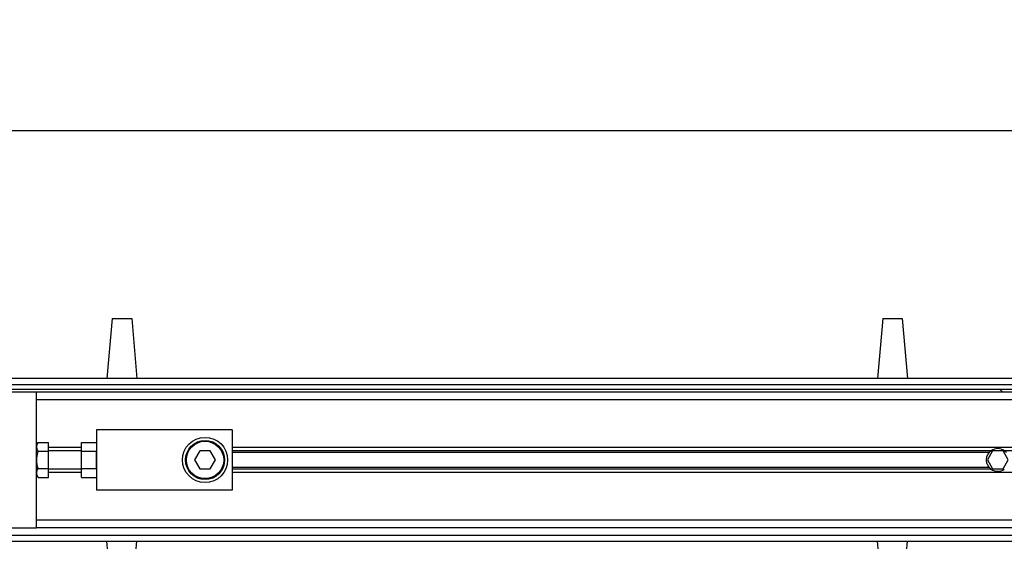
# Model space of a CAD drawing. Header units: millimetres. Extents: x 0 to 420, y 0 to 297.
# Tile 13 of 17: x 80 to 115, y 224 to 242. Entities that reach past the tile are written whole.
import ezdxf

# ---------------------------------------------------------------- set-up
doc = ezdxf.new("R2010")
doc.units = ezdxf.units.MM
doc.layers.add('QUOTE', color=174, linetype='Continuous')
doc.styles.add('SLDTEXTSTYLE3', font='TXT', dxfattribs={"width": 0.75})
doc.dimstyles.new('SLDDIMSTYLE0', dxfattribs={"dimtxt": 3, "dimasz": 3, "dimexe": 0, "dimexo": 0.0625, "dimgap": 0.75, "dimtad": 1, "dimlfac": 9.405365, "dimrnd": 1e-09, "dimzin": 12, "dimdsep": 46, "dimtxsty": 'SLDTEXTSTYLE3', "dimsah": 1, "dimcen": 0.09, "dimadec": 0, "dimazin": 3, "dimtfac": 1, "dimtdec": 3, "dimtofl": 0, "dimtmove": 0, "dimatfit": 3, "dimfxl": 0, "dimfrac": 2, "dimtolj": 1, "dimtzin": 12, "dimarcsym": 0})

# ---------------------------------------------------------------- blocks, each defined once
blk = doc.blocks.new('_D')
at = {"layer": 'QUOTE'}
for p, q in [((60.896, 228.569), (60.896, 240.186)), ((215.064, 228.569), (215.064, 240.186)), ((215.064, 238.186), (60.896, 238.186))]:
    blk.add_line(p, q, dxfattribs=at)
for points in [[(60.896, 238.186), (63.896, 237.686), (63.896, 238.686)], [(215.064, 238.186), (212.064, 238.686), (212.064, 237.686)]]:
    blk.add_solid(points, dxfattribs=at)
at = {"layer": 'QUOTE', "insert": (133.547, 242.053), "char_height": 3, "attachment_point": 1, "style": 'SLDTEXTSTYLE3'}
blk.add_mtext('1450', dxfattribs=at)

msp = doc.modelspace()

# ---------------------------------------------------------------- linework, layer by layer
at = {"color": 7, "linetype": 'Continuous', "lineweight": 25}
for p, q in [((83.239, 231.5663), (83.0529, 229.4399)), ((83.239, 231.5663), (83.9301, 231.5663)), ((83.9301, 231.5663), (84.1162, 229.4399)), ((110.4366, 231.5663), (110.2506, 229.4399)), ((110.4366, 231.5663), (111.1278, 231.5663)), ((111.1278, 231.5663), (111.3138, 229.4399)), ((211.0891, 229.4399), (60.8962, 229.4399)), ((63.82, 229.2272), (211.0233, 229.2272)), ((63.9795, 229.0677), (211.0233, 229.0677)), ((114.5594, 229.0677), (114.6775, 228.9614)), ((80.5658, 228.9614), (64.1549, 228.9614)), ((195.3939, 228.9614), (80.5658, 228.9614)), ((80.5658, 226.9134), (80.5658, 228.9614)), ((195.3939, 228.6956), (80.5658, 228.6956)), ((87.4768, 227.6324), (82.6923, 227.6324)), ((82.6923, 227.6324), (82.6923, 225.5059)), ((87.4768, 227.6324), (87.4768, 225.5059)), ((80.6275, 227.183), (80.5658, 227.0761)), ((80.6275, 227.183), (80.9911, 227.183)), ((80.9911, 226.8761), (80.9911, 227.183)), ((82.1606, 227.0104), (80.9911, 227.0104)), ((82.1606, 227.183), (82.6923, 227.183)), ((82.1606, 226.8761), (82.1606, 227.183)), ((195.3939, 227.0104), (87.4768, 227.0104)), ((80.5658, 226.5692), (80.5658, 226.9134)), ((80.6275, 226.8761), (80.9911, 226.8761)), ((82.1606, 226.8951), (80.9911, 226.8951)), ((82.1606, 226.8881), (80.9911, 226.8881)), ((80.9911, 226.2622), (80.9911, 226.8761)), ((82.1606, 226.2622), (82.1606, 226.8761)), ((82.1606, 226.8761), (82.6923, 226.8761)), ((82.6923, 226.2622), (82.6923, 226.8761)), ((86.3357, 226.8881), (86.1515, 226.5692)), ((86.704, 226.8881), (86.3357, 226.8881)), ((86.8882, 226.5692), (86.704, 226.8881)), ((114.2708, 226.8951), (87.4768, 226.8951)), ((114.2024, 226.8341), (87.4768, 226.8341)), ((114.3162, 226.8881), (114.132, 226.5692)), ((114.6845, 226.8881), (114.3162, 226.8881)), ((114.8687, 226.5692), (114.6845, 226.8881)), ((161.2298, 226.8951), (114.7299, 226.8951)), ((80.5658, 226.2249), (80.5658, 226.5692)), ((80.6275, 226.2622), (80.9911, 226.2622)), ((80.9911, 225.9553), (80.9911, 226.2622)), ((80.9911, 226.2502), (82.1606, 226.2502)), ((82.1606, 226.2432), (80.9911, 226.2432)), ((82.1606, 226.2622), (82.6923, 226.2622)), ((82.1606, 225.9553), (82.1606, 226.2622)), ((86.1515, 226.5692), (86.3357, 226.2502)), ((86.3357, 226.2502), (86.704, 226.2502)), ((86.704, 226.2502), (86.8882, 226.5692)), ((114.2024, 226.3042), (87.4768, 226.3042)), ((114.2708, 226.2432), (87.4768, 226.2432)), ((114.132, 226.5692), (114.3162, 226.2502)), ((114.3162, 226.2502), (114.6845, 226.2502)), ((114.6845, 226.2502), (114.8687, 226.5692)), ((80.5658, 224.1769), (80.5658, 226.2249)), ((80.5658, 226.0622), (80.6275, 225.9553)), ((80.6275, 225.9553), (80.9911, 225.9553)), ((82.1606, 226.1279), (80.9911, 226.1279)), ((82.1606, 225.9553), (82.6923, 225.9553)), ((195.3939, 226.1279), (87.4768, 226.1279)), ((87.4768, 225.5059), (82.6923, 225.5059)), ((64.1549, 224.1769), (80.5658, 224.1769)), ((195.3939, 224.4427), (80.5658, 224.4427)), ((195.3939, 224.1769), (80.5658, 224.1769)), ((63.82, 223.9111), (210.6691, 223.9111)), ((60.8962, 223.6985), (211.0891, 223.6985)), ((83.239, 221.572), (83.0529, 223.6985)), ((83.9301, 221.572), (84.1162, 223.6985)), ((110.4366, 221.572), (110.2506, 223.6985)), ((111.1278, 221.572), (111.3138, 223.6985))]:
    msp.add_line(p, q, dxfattribs=at)
for radius in [0.7974, 0.6911, 0.6592]:
    msp.add_circle((86.5199, 226.5692), radius, dxfattribs=at)
for start, end in [(54.84472, 125.15528), (234.84472, 305.15528)]:
    msp.add_arc((114.5003, 226.5692), 0.3987, start, end, dxfattribs=at)
for points, knots in [([(80.6275, 226.8761), (80.6027, 226.9309), (80.5564, 227.0335), (80.6049, 227.1355), (80.6275, 227.183)], [0, 0, 0, 0, 0.5347163, 1, 1, 1, 1]), ([(80.6275, 226.2622), (80.6208, 226.2869), (80.5865, 226.4126), (80.5659, 226.6241), (80.6092, 226.8012), (80.6275, 226.8761)], [0, 0, 0, 0, 0.1234652, 0.6294359, 1, 1, 1, 1]), ([(114.2024, 226.3042), (114.1868, 226.3218), (114.1729, 226.3405), (114.1482, 226.3807), (114.1374, 226.4023), (114.1199, 226.4475), (114.1132, 226.4708), (114.1041, 226.5189), (114.1017, 226.544), (114.1016, 226.5936), (114.1039, 226.6181), (114.113, 226.6667), (114.1198, 226.6905), (114.1372, 226.7355), (114.1479, 226.7572), (114.1728, 226.7977), (114.1868, 226.8165), (114.2024, 226.8341)], [0, 0, 0, 0, 0.125, 0.125, 0.25, 0.25, 0.375, 0.375, 0.5, 0.5, 0.625, 0.625, 0.75, 0.75, 0.875, 0.875, 1, 1, 1, 1]), ([(114.2024, 226.8341), (114.2124, 226.8453), (114.2239, 226.8569), (114.2472, 226.8776), (114.2594, 226.8872), (114.2708, 226.8951)], [0, 0, 0, 0, 0.5, 0.5, 1, 1, 1, 1]), ([(114.7299, 226.8951), (114.7413, 226.8872), (114.7534, 226.8777), (114.7768, 226.8569), (114.7883, 226.8453), (114.7983, 226.8341)], [0, 0, 0, 0, 0.5, 0.5, 1, 1, 1, 1]), ([(80.6275, 225.9553), (80.6027, 226.0101), (80.5564, 226.1127), (80.6049, 226.2148), (80.6275, 226.2622)], [0, 0, 0, 0, 0.5347163, 1, 1, 1, 1]), ([(114.2708, 226.2432), (114.2594, 226.2512), (114.2473, 226.2606), (114.2239, 226.2815), (114.2124, 226.293), (114.2024, 226.3042)], [0, 0, 0, 0, 0.5, 0.5, 1, 1, 1, 1])]:
    msp.add_open_spline(points, degree=3, knots=knots, dxfattribs=at)

# ---------------------------------------------------------------- dimensions: what is measured, and where the dimension line sits
at = {"layer": 'QUOTE'}
dim = msp.add_linear_dim(base=(60.8962, 238.1857), p1=(215.0635, 226.5692), p2=(60.8962, 226.5692), dimstyle='SLDDIMSTYLE0', dxfattribs=at)
dim.commit()
dim.dimension.update_dxf_attribs({"geometry": '_D', "text_midpoint": (137.9798, 238.1857), "dimtype": 160})

doc.saveas('drawing.dxf')
